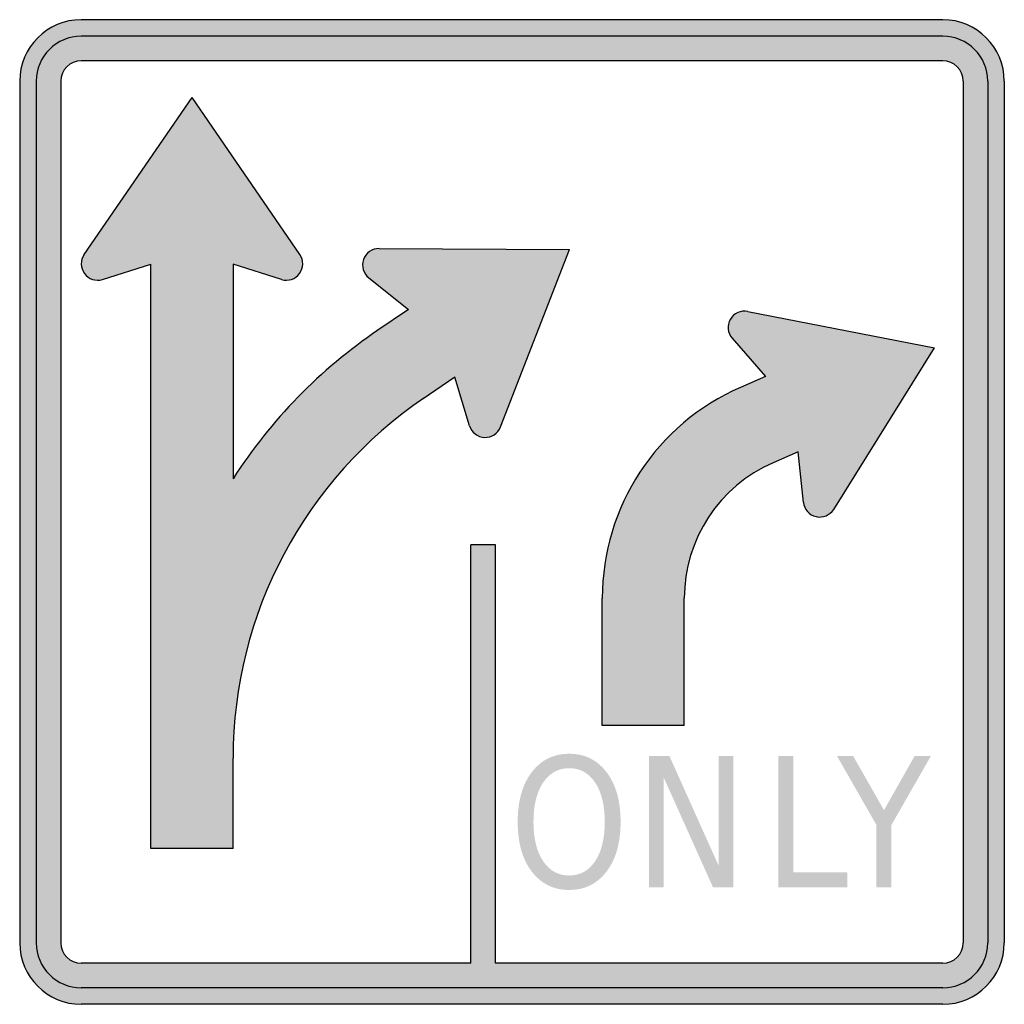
# Model space of a CAD drawing. Header units: inches. Extents: x -0.5 to 0.5, y -0.5 to 0.5.
import ezdxf

# ---------------------------------------------------------------- set-up
doc = ezdxf.new("R2010")
doc.units = ezdxf.units.IN
doc.header["$MEASUREMENT"] = 0

msp = doc.modelspace()

# ---------------------------------------------------------------- hatches: boundary and pattern name
h = msp.add_hatch(color=7)
h.paths.add_polyline_path([(0.4375, -0.5), (-0.4375, -0.5), (-0.446, -0.4995), (-0.4542, -0.4978), (-0.4618, -0.495), (-0.469, -0.4915), (-0.4757, -0.487), (-0.4817, -0.4817), (-0.487, -0.4757), (-0.4915, -0.469), (-0.4952, -0.4618), (-0.4978, -0.4542), (-0.4995, -0.446), (-0.5, -0.4375), (-0.5, 0.4375), (-0.4995, 0.446), (-0.4978, 0.4542), (-0.4952, 0.4618), (-0.4915, 0.469), (-0.487, 0.4757), (-0.4817, 0.4817), (-0.4757, 0.487), (-0.469, 0.4915), (-0.4618, 0.4952), (-0.4542, 0.4978), (-0.446, 0.4995), (-0.4375, 0.5), (0.4375, 0.5), (0.446, 0.4995), (0.4542, 0.4978), (0.4618, 0.4952), (0.469, 0.4915), (0.4757, 0.487), (0.4817, 0.4817), (0.487, 0.4757), (0.4915, 0.469), (0.495, 0.4618), (0.4978, 0.4542), (0.4993, 0.446), (0.5, 0.4375), (0.5, -0.4375), (0.4993, -0.446), (0.4978, -0.4542), (0.495, -0.4618), (0.4915, -0.469), (0.487, -0.4757), (0.4817, -0.4817), (0.4757, -0.487), (0.469, -0.4915), (0.4618, -0.495), (0.4542, -0.4978), (0.446, -0.4995), (0.4375, -0.5)])
h.paths.add_polyline_path([(-0.0167, -0.0333), (-0.0167, -0.4582), (0.4375, -0.4583), (0.4403, -0.458), (0.443, -0.4575), (0.4455, -0.4567), (0.448, -0.4555), (0.4502, -0.454), (0.4522, -0.4522), (0.454, -0.4502), (0.4555, -0.448), (0.4567, -0.4455), (0.4575, -0.443), (0.458, -0.4403), (0.4583, -0.4375), (0.4583, 0.4375), (0.458, 0.4403), (0.4575, 0.443), (0.4567, 0.4457), (0.4555, 0.448), (0.454, 0.4502), (0.4522, 0.4522), (0.4502, 0.454), (0.448, 0.4555), (0.4455, 0.4567), (0.443, 0.4575), (0.4403, 0.4582), (0.4375, 0.4583), (-0.4375, 0.4583), (-0.4403, 0.4582), (-0.443, 0.4575), (-0.4457, 0.4567), (-0.448, 0.4555), (-0.4502, 0.454), (-0.4522, 0.4522), (-0.454, 0.4502), (-0.4555, 0.448), (-0.4567, 0.4457), (-0.4575, 0.443), (-0.4582, 0.4403), (-0.4583, 0.4375), (-0.4583, -0.4375), (-0.4582, -0.4403), (-0.4575, -0.443), (-0.4567, -0.4455), (-0.4555, -0.448), (-0.454, -0.4502), (-0.4522, -0.4522), (-0.4502, -0.454), (-0.448, -0.4555), (-0.4457, -0.4567), (-0.443, -0.4575), (-0.4403, -0.458), (-0.4375, -0.4583), (-0.0417, -0.4582), (-0.0417, -0.0333), (-0.0167, -0.0333)], flags=0)
for points in [[(-0.3667, -0.3417), (-0.3667, 0.2515), (-0.4158, 0.2362), (-0.4193, 0.2355), (-0.4227, 0.2355), (-0.426, 0.2362), (-0.4292, 0.2377), (-0.4318, 0.2397), (-0.4342, 0.2422), (-0.436, 0.2452), (-0.4372, 0.2485), (-0.4375, 0.2518), (-0.4372, 0.2552), (-0.4362, 0.2585), (-0.4347, 0.2615), (-0.325, 0.4208), (-0.2155, 0.2615), (-0.2138, 0.2585), (-0.2128, 0.2552), (-0.2125, 0.2518), (-0.2128, 0.2485), (-0.214, 0.2452), (-0.2158, 0.2422), (-0.2182, 0.2397), (-0.2208, 0.2377), (-0.224, 0.2362), (-0.2273, 0.2355), (-0.2307, 0.2355), (-0.2342, 0.2362), (-0.2833, 0.2515), (-0.2833, 0.0338), (-0.2735, 0.0485), (-0.2632, 0.063), (-0.2523, 0.077), (-0.2412, 0.0907), (-0.2295, 0.1038), (-0.2173, 0.1167), (-0.2048, 0.1292), (-0.1918, 0.1412), (-0.1785, 0.1527), (-0.1648, 0.1638), (-0.1507, 0.1745), (-0.1372, 0.184), (-0.105, 0.2058), (-0.1455, 0.2378), (-0.148, 0.2403), (-0.1498, 0.2432), (-0.1512, 0.2463), (-0.1517, 0.2497), (-0.1517, 0.253), (-0.1508, 0.2563), (-0.1493, 0.2595), (-0.1473, 0.2623), (-0.1447, 0.2645), (-0.1418, 0.2662), (-0.1385, 0.2672), (-0.135, 0.2675), (0.0583, 0.2667), (-0.0117, 0.0865), (-0.0133, 0.0833), (-0.0155, 0.0807), (-0.018, 0.0785), (-0.021, 0.077), (-0.0243, 0.076), (-0.0278, 0.0758), (-0.0313, 0.0763), (-0.0345, 0.0775), (-0.0373, 0.0793), (-0.0398, 0.0817), (-0.0418, 0.0843), (-0.0432, 0.0877), (-0.0582, 0.137), (-0.0903, 0.115), (-0.1043, 0.1052), (-0.1187, 0.094), (-0.1325, 0.0823), (-0.1458, 0.0702), (-0.1587, 0.0575), (-0.1708, 0.0445), (-0.1825, 0.0308), (-0.1937, 0.0168), (-0.204, 0.0025), (-0.214, -0.0123), (-0.2232, -0.0275), (-0.2318, -0.043), (-0.2398, -0.0588), (-0.2472, -0.0752), (-0.254, -0.0917), (-0.26, -0.1083), (-0.2653, -0.1253), (-0.2702, -0.1427), (-0.2742, -0.16), (-0.2773, -0.1777), (-0.28, -0.1957), (-0.2818, -0.2137), (-0.283, -0.2317), (-0.2833, -0.25), (-0.2833, -0.3417), (-0.3667, -0.3417)], [(0.0917, -0.2167), (0.0917, -0.0875), (0.092, -0.076), (0.0928, -0.0645), (0.0942, -0.0532), (0.0962, -0.042), (0.0987, -0.0308), (0.1017, -0.02), (0.1052, -0.0093), (0.1092, 0.001), (0.1137, 0.0113), (0.1185, 0.0213), (0.124, 0.031), (0.1298, 0.0405), (0.1362, 0.0497), (0.143, 0.0585), (0.1502, 0.067), (0.1578, 0.0753), (0.1658, 0.0832), (0.1742, 0.0905), (0.183, 0.0977), (0.192, 0.1043), (0.2015, 0.1105), (0.2113, 0.1163), (0.2215, 0.1217), (0.232, 0.1265), (0.2573, 0.1375), (0.2237, 0.1765), (0.2217, 0.1793), (0.2203, 0.1825), (0.2197, 0.1858), (0.2197, 0.1892), (0.2203, 0.1925), (0.2218, 0.1957), (0.2238, 0.1985), (0.2263, 0.2008), (0.2293, 0.2025), (0.2325, 0.2037), (0.2358, 0.204), (0.2393, 0.2037), (0.4292, 0.1667), (0.3267, 0.0027), (0.3245, 0), (0.3218, -0.0022), (0.3188, -0.0038), (0.3157, -0.0048), (0.3123, -0.0052), (0.3088, -0.0047), (0.3055, -0.0035), (0.3025, -0.0018), (0.3, 0.0005), (0.298, 0.0033), (0.2967, 0.0063), (0.296, 0.0098), (0.2905, 0.061), (0.2653, 0.0502), (0.2585, 0.047), (0.252, 0.0435), (0.2457, 0.0398), (0.2395, 0.0358), (0.2337, 0.0315), (0.228, 0.027), (0.2227, 0.0222), (0.2175, 0.0172), (0.2127, 0.0118), (0.208, 0.0063), (0.2037, 0.0007), (0.1995, -0.0052), (0.1958, -0.0113), (0.1923, -0.0175), (0.1892, -0.024), (0.1862, -0.0305), (0.1837, -0.0373), (0.1813, -0.0442), (0.1795, -0.0512), (0.1778, -0.0582), (0.1767, -0.0653), (0.1757, -0.0727), (0.1752, -0.08), (0.175, -0.0875), (0.175, -0.2167), (0.0917, -0.2167)], [(0.1393, -0.2479), (0.1599, -0.2479), (0.21, -0.3595), (0.21, -0.2479), (0.2248, -0.2479), (0.2248, -0.3813), (0.2042, -0.3813), (0.1541, -0.2697), (0.1541, -0.3813), (0.1393, -0.3813), (0.1393, -0.2479)], [(0.2704, -0.2479), (0.2857, -0.2479), (0.2857, -0.3661), (0.3407, -0.3661), (0.3407, -0.3813), (0.2704, -0.3813), (0.2704, -0.2479)], [(0.3301, -0.2479), (0.3465, -0.2479), (0.3778, -0.3028), (0.4089, -0.2479), (0.4254, -0.2479), (0.3854, -0.3178), (0.3854, -0.3813), (0.3701, -0.3813), (0.3701, -0.3178), (0.3301, -0.2479)]]:
    msp.add_hatch(color=7).paths.add_polyline_path(points)
h = msp.add_hatch(color=7)
edge = h.paths.add_edge_path()
edge.add_spline(control_points=[(0.0581, -0.2455), (0.074, -0.2455), (0.0866, -0.2518), (0.0961, -0.2643), (0.1056, -0.2769), (0.1103, -0.2937), (0.1103, -0.3147), (0.1103, -0.3358), (0.1056, -0.3525), (0.0961, -0.3651), (0.0866, -0.3776), (0.074, -0.3839), (0.0581, -0.3839), (0.0422, -0.3839), (0.0295, -0.3776), (0.02, -0.3651), (0.0105, -0.3526), (0.0058, -0.3358), (0.0058, -0.3147), (0.0058, -0.2937), (0.0105, -0.2769), (0.02, -0.2643), (0.0295, -0.2518), (0.0422, -0.2455), (0.0581, -0.2455)], knot_values=[0, 0, 0, 0, 1, 1, 1, 2, 2, 2, 3, 3, 3, 4, 4, 4, 5, 5, 5, 6, 6, 6, 7, 7, 7, 8, 8, 8, 8], degree=3, periodic=0)
edge = h.paths.add_edge_path(flags=0)
edge.add_spline(control_points=[(0.0581, -0.2602), (0.047, -0.2602), (0.0382, -0.2651), (0.0316, -0.2748), (0.0251, -0.2846), (0.0218, -0.2979), (0.0218, -0.3147), (0.0218, -0.3315), (0.0251, -0.3448), (0.0316, -0.3546), (0.0382, -0.3643), (0.047, -0.3692), (0.0581, -0.3692), (0.0692, -0.3692), (0.078, -0.3643), (0.0845, -0.3546), (0.091, -0.3448), (0.0942, -0.3315), (0.0942, -0.3147), (0.0942, -0.2979), (0.091, -0.2846), (0.0845, -0.2748), (0.078, -0.2651), (0.0692, -0.2602), (0.0581, -0.2602)], knot_values=[0, 0, 0, 0, 1, 1, 1, 2, 2, 2, 3, 3, 3, 4, 4, 4, 5, 5, 5, 6, 6, 6, 7, 7, 7, 8, 8, 8, 8], degree=3, periodic=0)

# ---------------------------------------------------------------- linework, layer by layer
at = {"color": 7}
for p, q in [((0.4375, 0.5), (-0.4375, 0.5)), ((0.4375, 0.4833), (-0.4375, 0.4833)), ((0.4375, 0.4583), (-0.4375, 0.4583)), ((-0.5, 0.4375), (-0.5, -0.4375)), ((-0.4833, 0.4375), (-0.4833, -0.4375)), ((-0.4582, 0.4375), (-0.4582, -0.4375)), ((0.4583, 0.4375), (0.4583, -0.4375)), ((0.4833, 0.4375), (0.4833, -0.4375)), ((0.5, 0.4375), (0.5, -0.4375)), ((-0.4346, 0.2615), (-0.325, 0.4209)), ((-0.2154, 0.2615), (-0.325, 0.4209)), ((-0.135, 0.2676), (0.0583, 0.2667)), ((-0.0117, 0.0864), (0.0583, 0.2667)), ((-0.4159, 0.2362), (-0.3667, 0.2516)), ((-0.3667, -0.3417), (-0.3667, 0.2516)), ((-0.2342, 0.2362), (-0.2833, 0.2516)), ((-0.2833, 0.2516), (-0.2833, 0.0338)), ((-0.1454, 0.2378), (-0.1051, 0.2058)), ((-0.1051, 0.2058), (-0.1372, 0.184)), ((0.2394, 0.2037), (0.4291, 0.1667)), ((0.2236, 0.1765), (0.2573, 0.1375)), ((0.3267, 0.0027), (0.4291, 0.1667)), ((-0.0582, 0.137), (-0.0903, 0.1151)), ((-0.0432, 0.0876), (-0.0582, 0.137)), ((0.2573, 0.1375), (0.2321, 0.1265)), ((0.2905, 0.0611), (0.2653, 0.0501)), ((0.2959, 0.0098), (0.2905, 0.0611)), ((-0.0417, -0.4582), (-0.0417, -0.0333)), ((-0.0167, -0.0333), (-0.0417, -0.0333)), ((-0.0167, -0.4582), (-0.0167, -0.0333)), ((0.0917, -0.2167), (0.0917, -0.0875)), ((0.175, -0.2167), (0.175, -0.0875)), ((0.175, -0.2167), (0.0917, -0.2167)), ((-0.2833, -0.3417), (-0.2833, -0.25)), ((-0.2833, -0.3417), (-0.3667, -0.3417)), ((-0.0417, -0.4582), (-0.4375, -0.4582)), ((0.4375, -0.4582), (-0.0167, -0.4582)), ((0.4375, -0.4833), (-0.4375, -0.4833)), ((0.4375, -0.5), (-0.4375, -0.5))]:
    msp.add_line(p, q, dxfattribs=at)
for points in [[(-0.4375, 0.5), (-0.472, 0.5), (-0.5, 0.472), (-0.5, 0.4375)], [(0.5, 0.4375), (0.5, 0.472), (0.472, 0.5), (0.4375, 0.5)], [(-0.4375, 0.4833), (-0.4628, 0.4833), (-0.4833, 0.4628), (-0.4833, 0.4375)], [(0.4833, 0.4375), (0.4833, 0.4628), (0.4628, 0.4833), (0.4375, 0.4833)], [(-0.4375, 0.4583), (-0.449, 0.4583), (-0.4583, 0.449), (-0.4583, 0.4375)], [(0.4583, 0.4375), (0.4583, 0.449), (0.449, 0.4583), (0.4375, 0.4583)], [(-0.1361, 0.1846), (-0.1949, 0.1448), (-0.245, 0.0935), (-0.2833, 0.0338)], [(0.2321, 0.1265), (0.1468, 0.0895), (0.0917, 0.0054), (0.0917, -0.0875)], [(-0.0894, 0.1157), (-0.2107, 0.0335), (-0.2833, -0.1035), (-0.2833, -0.25)], [(0.2653, 0.0501), (0.2105, 0.0263), (0.175, -0.0277), (0.175, -0.0875)], [(-0.5, -0.4375), (-0.5, -0.472), (-0.472, -0.5), (-0.4375, -0.5)], [(-0.4833, -0.4375), (-0.4833, -0.4628), (-0.4628, -0.4833), (-0.4375, -0.4833)], [(-0.4583, -0.4375), (-0.4583, -0.449), (-0.449, -0.4583), (-0.4375, -0.4583)], [(0.4375, -0.5), (0.472, -0.5), (0.5, -0.472), (0.5, -0.4375)], [(0.4375, -0.4833), (0.4628, -0.4833), (0.4833, -0.4628), (0.4833, -0.4375)], [(0.4375, -0.4583), (0.449, -0.4583), (0.4583, -0.449), (0.4583, -0.4375)]]:
    msp.add_open_spline(points, degree=3, dxfattribs=at)
for points in [[(-0.4346, 0.2615), (-0.4386, 0.2557), (-0.4385, 0.2479), (-0.4342, 0.2422), (-0.43, 0.2365), (-0.4226, 0.2341), (-0.4159, 0.2362)], [(-0.2341, 0.2362), (-0.2274, 0.2341), (-0.22, 0.2365), (-0.2158, 0.2422), (-0.2115, 0.2479), (-0.2114, 0.2557), (-0.2154, 0.2615)], [(-0.135, 0.2676), (-0.1421, 0.2676), (-0.1485, 0.2631), (-0.1508, 0.2564), (-0.1532, 0.2497), (-0.151, 0.2422), (-0.1454, 0.2378)], [(0.2394, 0.2037), (0.2324, 0.2051), (0.2253, 0.2019), (0.2218, 0.1957), (0.2182, 0.1896), (0.2189, 0.1819), (0.2236, 0.1765)], [(-0.0432, 0.0876), (-0.0411, 0.0808), (-0.0349, 0.0761), (-0.0278, 0.0758), (-0.0207, 0.0755), (-0.0142, 0.0798), (-0.0117, 0.0864)], [(0.2959, 0.0098), (0.2967, 0.0027), (0.3019, -0.0031), (0.3088, -0.0047), (0.3157, -0.0063), (0.3229, -0.0033), (0.3267, 0.0027)]]:
    msp.add_open_spline(points, degree=3, knots=[0, 0, 0, 0, 1, 1, 1, 2, 2, 2, 2], dxfattribs=at)

doc.saveas('drawing.dxf')
